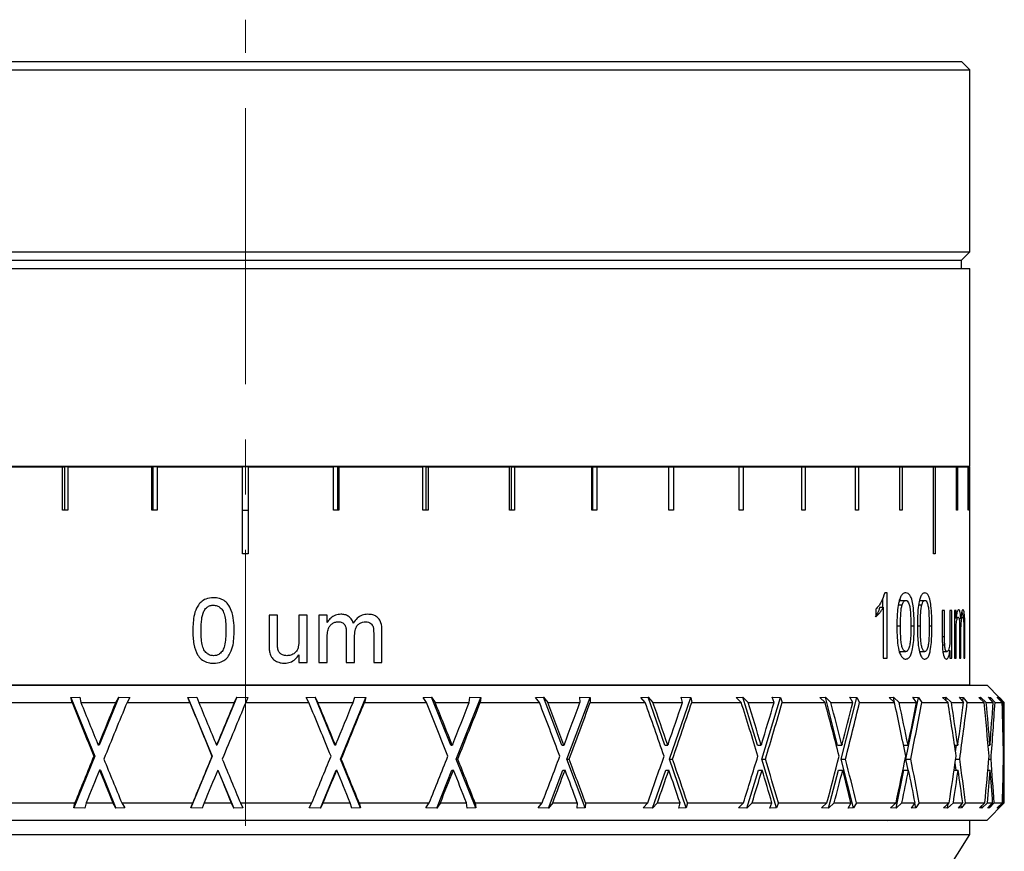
# Model space of a CAD drawing. Header units: inches. Extents: x 0.9 to 19.7, y 1.7 to 15.6.
# Tile 7 of 11: x 10.7 to 12.5, y 8.3 to 9.8. Entities that reach past the tile are written whole.
import ezdxf

# ---------------------------------------------------------------- set-up
doc = ezdxf.new("R2010")
doc.units = ezdxf.units.IN
doc.header["$MEASUREMENT"] = 0
doc.linetypes.add('CENTERX2', pattern=[0.8, 0.5, -0.1, 0.1, -0.1])
doc.layers.add('SLD-0', color=7, linetype='Continuous')

msp = doc.modelspace()

# ---------------------------------------------------------------- linework, layer by layer
at = {"color": 7, "linetype": 'Continuous', "lineweight": 25}
for p, q in [((9.8029, 9.688), (12.3979, 9.688)), ((12.4129, 9.673), (12.3979, 9.688)), ((9.7879, 9.673), (12.4129, 9.673)), ((12.4129, 9.343), (12.4129, 9.673)), ((9.7879, 9.343), (12.4129, 9.343)), ((12.3979, 9.328), (12.4129, 9.343)), ((9.7879, 9.313), (12.4129, 9.313)), ((9.8029, 9.328), (12.3979, 9.328)), ((12.3979, 9.313), (12.3979, 9.328)), ((12.4129, 8.955), (12.4129, 9.313)), ((9.7879, 8.955), (12.4129, 8.955)), ((12.2567, 8.9539), (12.2567, 8.955)), ((10.6219, 8.9539), (10.7692, 8.9539)), ((10.7692, 8.8752), (10.7692, 8.9539)), ((10.7692, 8.9539), (10.7729, 8.9539)), ((10.7729, 8.9539), (10.7729, 8.8752)), ((10.7789, 8.9539), (10.7729, 8.9539)), ((10.7789, 8.9539), (10.7789, 8.8752)), ((10.7789, 8.9539), (10.931, 8.9539)), ((10.931, 8.8752), (10.931, 8.9539)), ((10.931, 8.9539), (10.9328, 8.9539)), ((10.9328, 8.9539), (10.9328, 8.8752)), ((10.9409, 8.9539), (10.9328, 8.9539)), ((10.9409, 8.9539), (10.9409, 8.8752)), ((10.9409, 8.9539), (11.0954, 8.9539)), ((11.0954, 8.7964), (11.0954, 8.9539)), ((11.1054, 8.9539), (11.0954, 8.9539)), ((11.1054, 8.9539), (11.1054, 8.7964)), ((11.1054, 8.9539), (11.2599, 8.9539)), ((11.2599, 8.8752), (11.2599, 8.9539)), ((11.268, 8.9539), (11.2599, 8.9539)), ((11.268, 8.8752), (11.268, 8.9539)), ((11.268, 8.9539), (11.2699, 8.9539)), ((11.2699, 8.9539), (11.2699, 8.8752)), ((11.2699, 8.9539), (11.422, 8.9539)), ((11.422, 8.8752), (11.422, 8.9539)), ((11.4279, 8.9539), (11.422, 8.9539)), ((11.4279, 8.8752), (11.4279, 8.9539)), ((11.4279, 8.9539), (11.4317, 8.9539)), ((11.4317, 8.9539), (11.4317, 8.8752)), ((11.4317, 8.9539), (11.5789, 8.9539)), ((11.5789, 8.8752), (11.5789, 8.9539)), ((11.5827, 8.9539), (11.5789, 8.9539)), ((11.5827, 8.8752), (11.5827, 8.9539)), ((11.5827, 8.9539), (11.5882, 8.9539)), ((11.5882, 8.9539), (11.5882, 8.8752)), ((11.5882, 8.9539), (11.7283, 8.9539)), ((11.7283, 8.8752), (11.7283, 8.9539)), ((11.7299, 8.9539), (11.7283, 8.9539)), ((11.7299, 8.8752), (11.7299, 8.9539)), ((11.7299, 8.9539), (11.7371, 8.9539)), ((11.7371, 8.9539), (11.7371, 8.8752)), ((11.7371, 8.9539), (11.8678, 8.9539)), ((11.8678, 8.8752), (11.8678, 8.9539)), ((11.8678, 8.9539), (11.8759, 8.9539)), ((11.8759, 8.9539), (11.8759, 8.8752)), ((11.8759, 8.9539), (11.9952, 8.9539)), ((11.9952, 8.8752), (11.9952, 8.9539)), ((11.9952, 8.9539), (12.0025, 8.9539)), ((12.0025, 8.9539), (12.0025, 8.8752)), ((12.0025, 8.9539), (12.1085, 8.9539)), ((12.1085, 8.8752), (12.1085, 8.9539)), ((12.1085, 8.9539), (12.1149, 8.9539)), ((12.1149, 8.9539), (12.1149, 8.8752)), ((12.1149, 8.9539), (12.2059, 8.9539)), ((12.2059, 8.8752), (12.2059, 8.9539)), ((12.2059, 8.9539), (12.2113, 8.9539)), ((12.2113, 8.9539), (12.2113, 8.8752)), ((12.2113, 8.9539), (12.2859, 8.9539)), ((12.2859, 8.8752), (12.2859, 8.9539)), ((12.2859, 8.9539), (12.2901, 8.9539)), ((12.2901, 8.9539), (12.2901, 8.8752)), ((12.2901, 8.9539), (12.3471, 8.9539)), ((12.3471, 8.7964), (12.3471, 8.9539)), ((12.3471, 8.9539), (12.3502, 8.9539)), ((12.3502, 8.9539), (12.3502, 8.7964)), ((12.3502, 8.9539), (12.3887, 8.9539)), ((12.3887, 8.8752), (12.3887, 8.9539)), ((12.3887, 8.9539), (12.3906, 8.9539)), ((12.3906, 8.9539), (12.3906, 8.8752)), ((12.3906, 8.9539), (12.41, 8.9539)), ((12.41, 8.8752), (12.41, 8.9539)), ((12.41, 8.9539), (12.4106, 8.9539)), ((12.4106, 8.9539), (12.4106, 8.8752)), ((12.4106, 8.9539), (12.4129, 8.9539)), ((12.4129, 8.5589), (12.4129, 8.9539)), ((10.7789, 8.8752), (10.7692, 8.8752)), ((10.9409, 8.8752), (10.931, 8.8752)), ((11.0954, 8.8752), (11.1054, 8.8752)), ((11.2699, 8.8752), (11.2599, 8.8752)), ((11.4317, 8.8752), (11.422, 8.8752)), ((11.5882, 8.8752), (11.5789, 8.8752)), ((11.7371, 8.8752), (11.7283, 8.8752)), ((11.8759, 8.8752), (11.8678, 8.8752)), ((12.0025, 8.8752), (11.9952, 8.8752)), ((12.1149, 8.8752), (12.1085, 8.8752)), ((12.2113, 8.8752), (12.2059, 8.8752)), ((12.2901, 8.8752), (12.2859, 8.8752)), ((12.3906, 8.8752), (12.3887, 8.8752)), ((12.4106, 8.8752), (12.41, 8.8752)), ((11.1054, 8.7964), (11.0954, 8.7964)), ((12.3502, 8.7964), (12.3471, 8.7964)), ((12.2634, 8.7256), (12.2587, 8.7256)), ((12.2634, 8.6071), (12.2634, 8.7256)), ((12.2548, 8.7152), (12.2548, 8.6994)), ((12.2853, 8.7119), (12.2969, 8.7119)), ((12.3218, 8.7119), (12.3315, 8.7119)), ((12.2427, 8.6959), (12.2427, 8.6819)), ((12.2501, 8.6994), (12.2562, 8.6994)), ((12.2562, 8.6994), (12.2562, 8.6071)), ((12.2836, 8.7038), (12.2903, 8.7038)), ((12.3203, 8.7038), (12.326, 8.7038)), ((12.3672, 8.6936), (12.3631, 8.6936)), ((12.3631, 8.6936), (12.3631, 8.6403)), ((12.3672, 8.6466), (12.3672, 8.6936)), ((12.3804, 8.6936), (12.377, 8.6936)), ((12.377, 8.6936), (12.377, 8.6482)), ((12.3804, 8.6071), (12.3804, 8.6936)), ((12.3881, 8.6936), (12.385, 8.6936)), ((12.385, 8.6936), (12.385, 8.6071)), ((12.3881, 8.6801), (12.3881, 8.6936)), ((11.1584, 8.6852), (11.1434, 8.6852)), ((11.1434, 8.6852), (11.1434, 8.6324)), ((11.1584, 8.6386), (11.1584, 8.6852)), ((11.2125, 8.6852), (11.1975, 8.6852)), ((11.1975, 8.6852), (11.1975, 8.6402)), ((11.2125, 8.5995), (11.2125, 8.6852)), ((11.2487, 8.6852), (11.2337, 8.6852)), ((11.2337, 8.6852), (11.2337, 8.5995)), ((11.2487, 8.6718), (11.2487, 8.6852)), ((12.385, 8.6801), (12.3881, 8.6801)), ((12.388, 8.6815), (12.3919, 8.6815)), ((12.3934, 8.6791), (12.3965, 8.6791)), ((12.3968, 8.6815), (12.3999, 8.6815)), ((11.2833, 8.6542), (11.2833, 8.5995)), ((11.3329, 8.6525), (11.3329, 8.5995)), ((11.3479, 8.5995), (11.3479, 8.6581)), ((12.2807, 8.6655), (12.2873, 8.6655)), ((12.3062, 8.6655), (12.3121, 8.6655)), ((12.3179, 8.6655), (12.3235, 8.6655)), ((12.3393, 8.6655), (12.3442, 8.6655)), ((12.3944, 8.6623), (12.3944, 8.6071)), ((12.3944, 8.6564), (12.3969, 8.6564)), ((12.3969, 8.6071), (12.3969, 8.6564)), ((12.4018, 8.6662), (12.4039, 8.6662)), ((12.402, 8.6606), (12.402, 8.6071)), ((12.4039, 8.6071), (12.4039, 8.6662)), ((11.2487, 8.5995), (11.2487, 8.6432)), ((11.2983, 8.5995), (11.2983, 8.6484)), ((12.3631, 8.6466), (12.3672, 8.6466)), ((12.385, 8.6512), (12.3881, 8.6512)), ((12.3881, 8.6071), (12.3881, 8.6512)), ((12.2851, 8.6192), (12.2969, 8.6192)), ((12.3216, 8.6192), (12.3316, 8.6192)), ((12.3632, 8.6314), (12.3674, 8.6314)), ((12.3641, 8.6192), (12.3716, 8.6192)), ((12.3738, 8.6212), (12.377, 8.6212)), ((12.377, 8.6212), (12.377, 8.6071)), ((11.1975, 8.6135), (11.1975, 8.5995)), ((11.1975, 8.5995), (11.2125, 8.5995)), ((11.2337, 8.5995), (11.2487, 8.5995)), ((11.2833, 8.5995), (11.2983, 8.5995)), ((11.3329, 8.5995), (11.3479, 8.5995)), ((12.2562, 8.6071), (12.2634, 8.6071)), ((12.377, 8.6071), (12.3804, 8.6071)), ((12.385, 8.6071), (12.3881, 8.6071)), ((12.3944, 8.6071), (12.3969, 8.6071)), ((12.402, 8.6071), (12.4039, 8.6071)), ((9.7567, 8.5584), (11.0502, 8.5584)), ((9.7879, 8.5589), (11.1004, 8.5589)), ((11.0502, 8.5584), (12.4442, 8.5584)), ((11.1004, 8.5589), (12.4129, 8.5589)), ((12.3479, 8.5584), (12.3479, 8.5589)), ((12.4664, 8.5362), (12.4442, 8.5584)), ((10.6762, 8.5272), (10.7864, 8.5272)), ((10.7845, 8.5361), (10.8004, 8.5367)), ((10.7864, 8.5272), (10.7845, 8.5361)), ((10.7845, 8.5361), (10.8278, 8.4297)), ((10.8004, 8.5367), (10.8024, 8.5272)), ((10.8024, 8.5272), (10.8655, 8.5272)), ((10.8713, 8.5367), (10.8358, 8.4495)), ((10.8655, 8.5272), (10.8713, 8.5367)), ((10.8713, 8.5367), (10.8914, 8.536)), ((10.8914, 8.536), (10.886, 8.5272)), ((10.886, 8.5272), (10.9997, 8.5272)), ((10.9963, 8.5361), (11.0125, 8.5367)), ((10.9997, 8.5272), (10.9963, 8.5361)), ((10.9963, 8.5361), (11.0404, 8.4297)), ((11.0125, 8.5367), (11.0161, 8.5272)), ((11.0161, 8.5272), (11.0804, 8.5272)), ((11.0847, 8.5367), (11.0486, 8.4495)), ((11.0804, 8.5272), (11.0847, 8.5367)), ((11.0847, 8.5367), (11.1052, 8.536)), ((11.1052, 8.536), (11.1012, 8.5272)), ((11.1012, 8.5272), (11.2154, 8.5272)), ((11.2107, 8.5361), (11.2268, 8.5367)), ((11.2154, 8.5272), (11.2107, 8.5361)), ((11.2268, 8.5367), (11.2318, 8.5272)), ((11.2626, 8.4495), (11.2268, 8.5367)), ((11.2318, 8.5272), (11.2957, 8.5272)), ((11.2729, 8.4244), (11.3188, 8.536)), ((11.2957, 8.5272), (11.2985, 8.5367)), ((11.2985, 8.5367), (11.3188, 8.536)), ((11.3188, 8.536), (11.3162, 8.5272)), ((11.3162, 8.5272), (11.4284, 8.5272)), ((11.4223, 8.5361), (11.4379, 8.5367)), ((11.4284, 8.5272), (11.4223, 8.5361)), ((11.4379, 8.5367), (11.4443, 8.5272)), ((11.4726, 8.4495), (11.4379, 8.5367)), ((11.4443, 8.5272), (11.5062, 8.5272)), ((11.4826, 8.4244), (11.5271, 8.536)), ((11.5062, 8.5272), (11.5074, 8.5367)), ((11.5074, 8.5367), (11.5271, 8.536)), ((11.5271, 8.536), (11.526, 8.5272)), ((11.526, 8.5272), (11.6332, 8.5272)), ((11.626, 8.5361), (11.6407, 8.5367)), ((11.6332, 8.5272), (11.626, 8.5361)), ((11.6407, 8.5367), (11.6483, 8.5272)), ((11.6735, 8.4495), (11.6407, 8.5367)), ((11.6483, 8.5272), (11.7067, 8.5272)), ((11.6829, 8.4244), (11.7249, 8.536)), ((11.7062, 8.5367), (11.7249, 8.536)), ((11.7067, 8.5272), (11.7062, 8.5367)), ((11.7249, 8.536), (11.7253, 8.5272)), ((11.7253, 8.5272), (11.8249, 8.5272)), ((11.8168, 8.5361), (11.8302, 8.5367)), ((11.8249, 8.5272), (11.8168, 8.5361)), ((11.8302, 8.5367), (11.8389, 8.5272)), ((11.8602, 8.4495), (11.8302, 8.5367)), ((11.8389, 8.5272), (11.8923, 8.5272)), ((11.8689, 8.4244), (11.9072, 8.536)), ((11.8902, 8.5367), (11.9072, 8.536)), ((11.8923, 8.5272), (11.8902, 8.5367)), ((11.9072, 8.536), (11.9092, 8.5272)), ((11.9092, 8.5272), (11.9988, 8.5272)), ((11.9899, 8.5361), (12.0018, 8.5367)), ((11.9988, 8.5272), (11.9899, 8.5361)), ((12.0018, 8.5367), (12.0112, 8.5272)), ((12.0283, 8.4495), (12.0018, 8.5367)), ((12.0112, 8.5272), (12.0584, 8.5272)), ((12.0359, 8.4244), (12.0698, 8.536)), ((12.0547, 8.5367), (12.0698, 8.536)), ((12.0584, 8.5272), (12.0547, 8.5367)), ((12.0698, 8.536), (12.0732, 8.5272)), ((12.0732, 8.5272), (12.1506, 8.5272)), ((12.1411, 8.5361), (12.1512, 8.5367)), ((12.1506, 8.5272), (12.1411, 8.5361)), ((12.1512, 8.5367), (12.1611, 8.5272)), ((12.1735, 8.4495), (12.1512, 8.5367)), ((12.1611, 8.5272), (12.2009, 8.5272)), ((12.1799, 8.4244), (12.2084, 8.536)), ((12.1958, 8.5367), (12.2084, 8.536)), ((12.2009, 8.5272), (12.1958, 8.5367)), ((12.2084, 8.536), (12.2132, 8.5272)), ((12.2132, 8.5272), (12.2765, 8.5272)), ((12.2667, 8.5361), (12.2746, 8.5367)), ((12.2765, 8.5272), (12.2667, 8.5361)), ((12.2746, 8.5367), (12.285, 8.5272)), ((12.2773, 8.5236), (12.2746, 8.5367)), ((12.285, 8.5272), (12.3163, 8.5272)), ((12.2973, 8.4244), (12.3198, 8.536)), ((12.3098, 8.5367), (12.3198, 8.536)), ((12.3163, 8.5272), (12.3098, 8.5367)), ((12.3198, 8.536), (12.3259, 8.5272)), ((12.3259, 8.5272), (12.3735, 8.5272)), ((12.3636, 8.5361), (12.3692, 8.5367)), ((12.3735, 8.5272), (12.3636, 8.5361)), ((12.3692, 8.5367), (12.3796, 8.5272)), ((12.3701, 8.5302), (12.3692, 8.5367)), ((12.3796, 8.5272), (12.4018, 8.5272)), ((12.3941, 8.5367), (12.4011, 8.536)), ((12.4018, 8.5272), (12.3941, 8.5367)), ((12.4002, 8.5292), (12.4011, 8.536)), ((12.4011, 8.536), (12.4083, 8.5272)), ((12.4083, 8.5272), (12.4391, 8.5272)), ((12.4294, 8.5361), (12.4325, 8.5367)), ((12.4391, 8.5272), (12.4294, 8.5361)), ((12.4325, 8.5367), (12.4427, 8.5272)), ((12.4328, 8.5329), (12.4325, 8.5367)), ((12.4427, 8.5272), (12.4552, 8.5272)), ((12.4465, 8.5367), (12.4505, 8.536)), ((12.4552, 8.5272), (12.4465, 8.5367)), ((12.4502, 8.5327), (12.4505, 8.536)), ((12.4505, 8.536), (12.4586, 8.5272)), ((12.4586, 8.5272), (12.4717, 8.5272)), ((12.4625, 8.5361), (12.4631, 8.5367)), ((12.4717, 8.5272), (12.4625, 8.5361)), ((12.4631, 8.5367), (12.4728, 8.5272)), ((12.4631, 8.5355), (12.4631, 8.5367)), ((12.4658, 8.5367), (12.4664, 8.5362)), ((12.4753, 8.5272), (12.4658, 8.5367)), ((12.4665, 8.536), (12.4754, 8.5272)), ((12.4665, 8.5359), (12.4665, 8.536)), ((12.4728, 8.5272), (12.4753, 8.5272)), ((12.4754, 8.3452), (12.4754, 8.5254)), ((10.8347, 8.4515), (10.8339, 8.4495)), ((10.8358, 8.4495), (10.8339, 8.4495)), ((11.0486, 8.4495), (11.0482, 8.4495)), ((11.2626, 8.4495), (11.2638, 8.4495)), ((11.2646, 8.4515), (11.2638, 8.4495)), ((11.4726, 8.4495), (11.4754, 8.4495)), ((11.4761, 8.4515), (11.4754, 8.4495)), ((11.6735, 8.4495), (11.6777, 8.4495)), ((11.6784, 8.4515), (11.6777, 8.4495)), ((11.8602, 8.4495), (11.8658, 8.4495)), ((11.8665, 8.4515), (11.8658, 8.4495)), ((12.0283, 8.4495), (12.0351, 8.4495)), ((12.0357, 8.4515), (12.0351, 8.4495)), ((12.1735, 8.4495), (12.1813, 8.4495)), ((12.1818, 8.4515), (12.1813, 8.4495)), ((12.2929, 8.4495), (12.301, 8.4495)), ((12.3014, 8.4515), (12.301, 8.4495)), ((12.3853, 8.4495), (12.391, 8.4495)), ((12.3871, 8.4373), (12.3888, 8.4495)), ((12.3913, 8.4515), (12.391, 8.4495)), ((12.4461, 8.4495), (12.4493, 8.4495)), ((12.4495, 8.4515), (12.4493, 8.4495)), ((12.4737, 8.4495), (12.4744, 8.4495)), ((12.4745, 8.4515), (12.4744, 8.4495)), ((10.8278, 8.4297), (10.7897, 8.336)), ((10.8278, 8.4297), (10.8258, 8.4297)), ((11.0404, 8.4297), (11.0016, 8.336)), ((11.0404, 8.4297), (11.04, 8.4297)), ((11.2729, 8.4244), (11.2741, 8.4244)), ((11.3093, 8.336), (11.2729, 8.4244)), ((11.5178, 8.336), (11.4826, 8.4244)), ((11.4826, 8.4244), (11.4853, 8.4244)), ((11.7161, 8.336), (11.6829, 8.4244)), ((11.6829, 8.4244), (11.6871, 8.4244)), ((11.8993, 8.336), (11.8689, 8.4244)), ((11.8689, 8.4244), (11.8744, 8.4244)), ((12.0627, 8.336), (12.0359, 8.4244)), ((12.0359, 8.4244), (12.0427, 8.4244)), ((12.2025, 8.336), (12.1799, 8.4244)), ((12.1799, 8.4244), (12.1877, 8.4244)), ((12.3013, 8.4046), (12.2973, 8.4244)), ((12.2973, 8.4244), (12.306, 8.4244)), ((12.3874, 8.4244), (12.3946, 8.4244)), ((12.4473, 8.4244), (12.4513, 8.4244)), ((12.474, 8.4244), (12.4748, 8.4244)), ((10.838, 8.4046), (10.836, 8.4046)), ((10.838, 8.4046), (10.866, 8.3355)), ((11.0507, 8.4046), (11.0504, 8.4046)), ((11.0507, 8.4046), (11.0793, 8.3355)), ((11.2363, 8.3355), (11.2648, 8.4046)), ((11.2648, 8.4046), (11.2659, 8.4046)), ((11.4472, 8.3355), (11.4747, 8.4046)), ((11.4747, 8.4046), (11.4774, 8.4046)), ((11.6495, 8.3355), (11.6754, 8.4046)), ((11.6754, 8.4046), (11.6797, 8.4046)), ((11.8383, 8.3355), (11.862, 8.4046)), ((11.862, 8.4046), (11.8676, 8.4046)), ((12.0089, 8.3355), (12.0299, 8.4046)), ((12.0299, 8.4046), (12.0367, 8.4046)), ((12.1571, 8.3355), (12.1748, 8.4046)), ((12.1748, 8.4046), (12.1827, 8.4046)), ((12.2793, 8.3355), (12.2933, 8.4046)), ((12.2933, 8.4046), (12.302, 8.4046)), ((12.3845, 8.4046), (12.3918, 8.4046)), ((12.3881, 8.4046), (12.3863, 8.4168)), ((12.4456, 8.4046), (12.4498, 8.4046)), ((12.4736, 8.4046), (12.4745, 8.4046)), ((10.667, 8.3452), (10.7917, 8.3452)), ((10.7897, 8.336), (10.7917, 8.3452)), ((10.8099, 8.3355), (10.7897, 8.336)), ((10.8119, 8.3452), (10.8099, 8.3355)), ((10.8119, 8.3452), (10.8602, 8.3452)), ((10.866, 8.3355), (10.8602, 8.3452)), ((10.882, 8.336), (10.866, 8.3355)), ((10.8764, 8.3452), (10.882, 8.336)), ((10.8764, 8.3452), (11.0051, 8.3452)), ((11.0016, 8.336), (11.0051, 8.3452)), ((11.0221, 8.3355), (11.0016, 8.336)), ((11.0258, 8.3452), (11.0221, 8.3355)), ((11.0258, 8.3452), (11.075, 8.3452)), ((11.0793, 8.3355), (11.075, 8.3452)), ((11.0956, 8.336), (11.0793, 8.3355)), ((11.0914, 8.3452), (11.0956, 8.336)), ((11.0914, 8.3452), (11.2208, 8.3452)), ((11.2159, 8.336), (11.2208, 8.3452)), ((11.2363, 8.3355), (11.2159, 8.336)), ((11.2415, 8.3452), (11.2363, 8.3355)), ((11.2415, 8.3452), (11.2903, 8.3452)), ((11.2931, 8.3355), (11.2903, 8.3452)), ((11.3093, 8.336), (11.2931, 8.3355)), ((11.3066, 8.3452), (11.3093, 8.336)), ((11.3066, 8.3452), (11.4336, 8.3452)), ((11.4274, 8.336), (11.4336, 8.3452)), ((11.4472, 8.3355), (11.4274, 8.336)), ((11.4537, 8.3452), (11.4472, 8.3355)), ((11.4537, 8.3452), (11.501, 8.3452)), ((11.5022, 8.3355), (11.501, 8.3452)), ((11.5178, 8.336), (11.5022, 8.3355)), ((11.5167, 8.3452), (11.5178, 8.336)), ((11.5167, 8.3452), (11.6382, 8.3452)), ((11.6308, 8.336), (11.6382, 8.3452)), ((11.6495, 8.3355), (11.6308, 8.336)), ((11.6573, 8.3452), (11.6495, 8.3355)), ((11.6573, 8.3452), (11.7019, 8.3452)), ((11.7014, 8.3355), (11.7019, 8.3452)), ((11.7161, 8.336), (11.7014, 8.3355)), ((11.7166, 8.3452), (11.7161, 8.336)), ((11.7166, 8.3452), (11.8295, 8.3452)), ((11.8212, 8.336), (11.8295, 8.3452)), ((11.8383, 8.3355), (11.8212, 8.336)), ((11.8471, 8.3452), (11.8383, 8.3355)), ((11.8471, 8.3452), (11.8879, 8.3452)), ((11.8858, 8.3355), (11.8879, 8.3452)), ((11.8993, 8.336), (11.8858, 8.3355)), ((11.9013, 8.3452), (11.8993, 8.336)), ((11.9013, 8.3452), (12.0029, 8.3452)), ((11.9938, 8.336), (12.0029, 8.3452)), ((12.0089, 8.3355), (11.9938, 8.336)), ((12.0185, 8.3452), (12.0089, 8.3355)), ((12.0185, 8.3452), (12.0545, 8.3452)), ((12.0508, 8.3355), (12.0545, 8.3452)), ((12.0627, 8.336), (12.0508, 8.3355)), ((12.0663, 8.3452), (12.0627, 8.336)), ((12.0663, 8.3452), (12.1541, 8.3452)), ((12.1444, 8.336), (12.1541, 8.3452)), ((12.1571, 8.3355), (12.1444, 8.336)), ((12.1673, 8.3452), (12.1571, 8.3355)), ((12.1673, 8.3452), (12.1977, 8.3452)), ((12.1925, 8.3355), (12.1977, 8.3452)), ((12.2025, 8.336), (12.1925, 8.3355)), ((12.2075, 8.3452), (12.2025, 8.336)), ((12.2075, 8.3452), (12.2793, 8.3452)), ((12.2693, 8.336), (12.2793, 8.3452)), ((12.2793, 8.3355), (12.2693, 8.336)), ((12.2899, 8.3452), (12.2793, 8.3355)), ((12.2899, 8.3452), (12.3138, 8.3452)), ((12.3072, 8.3355), (12.3138, 8.3452)), ((12.3151, 8.336), (12.3072, 8.3355)), ((12.3151, 8.336), (12.3134, 8.3446)), ((12.3214, 8.3452), (12.3151, 8.336)), ((12.3214, 8.3452), (12.3755, 8.3452)), ((12.3655, 8.336), (12.3755, 8.3452)), ((12.3725, 8.3355), (12.3655, 8.336)), ((12.3831, 8.3452), (12.3725, 8.3355)), ((12.3725, 8.3355), (12.3737, 8.3436)), ((12.3831, 8.3452), (12.4, 8.3452)), ((12.3922, 8.3355), (12.4, 8.3452)), ((12.3978, 8.336), (12.3922, 8.3355)), ((12.3978, 8.336), (12.3971, 8.3415)), ((12.4053, 8.3452), (12.3978, 8.336)), ((12.4053, 8.3452), (12.4403, 8.3452)), ((12.4304, 8.336), (12.4403, 8.3452)), ((12.4344, 8.3355), (12.4304, 8.336)), ((12.4448, 8.3452), (12.4344, 8.3355)), ((12.4344, 8.3355), (12.4348, 8.3401)), ((12.4442, 8.314), (12.4754, 8.3452)), ((12.4448, 8.3452), (12.4543, 8.3452)), ((12.4455, 8.3355), (12.4543, 8.3452)), ((12.4486, 8.336), (12.4455, 8.3355)), ((12.4486, 8.336), (12.4484, 8.3387)), ((12.457, 8.3452), (12.4486, 8.336)), ((12.457, 8.3452), (12.4721, 8.3452)), ((12.4627, 8.336), (12.4721, 8.3452)), ((12.4634, 8.3355), (12.4627, 8.336)), ((12.4734, 8.3452), (12.4634, 8.3355)), ((12.4634, 8.3355), (12.4635, 8.3368)), ((12.4656, 8.3355), (12.4752, 8.3452)), ((12.4662, 8.336), (12.4656, 8.3355)), ((12.4754, 8.3452), (12.4662, 8.336)), ((12.4662, 8.336), (12.4662, 8.3361)), ((12.4734, 8.3452), (12.4752, 8.3452)), ((12.4754, 8.3452), (12.4754, 8.3452)), ((9.7567, 8.314), (11.0502, 8.314)), ((12.4129, 8.313), (9.7879, 8.313)), ((11.0502, 8.314), (12.4442, 8.314)), ((11.5709, 8.314), (11.5709, 8.313)), ((11.6296, 8.314), (11.6296, 8.313)), ((11.9233, 8.314), (11.9233, 8.313)), ((11.9672, 8.314), (11.9672, 8.313)), ((11.9764, 8.314), (11.9764, 8.313)), ((12.2645, 8.313), (12.2655, 8.314)), ((12.4129, 8.288), (12.4129, 8.313)), ((9.7879, 8.288), (12.4129, 8.288)), ((12.3504, 8.188), (12.4129, 8.288))]:
    msp.add_line(p, q, dxfattribs=at)
for centre, major_axis, ratio, start_param, end_param in [((11.1004, 8.4079), (-1.356, 3.3182), 0.068643, 1.506805, 1.536182), ((11.1004, 8.4475), (-1.356, 3.3182), 0.068643, 1.518763, 1.542158), ((11.1004, 8.4515), (1.356, 3.3182), 0.068643, 1.576039, 1.59884), ((11.1004, 8.4013), (1.356, 3.3182), 0.068643, 1.560917, 1.591876), ((11.1004, 8.4079), (-1.3743, 3.3195), 0.013216, 1.529377, 1.558754), ((11.1004, 8.4475), (-1.3743, 3.3195), 0.013216, 1.541335, 1.56473), ((11.1004, 8.4515), (1.3743, 3.3195), 0.013216, 1.553467, 1.576862), ((11.1004, 8.4013), (1.3743, 3.3195), 0.013216, 1.538345, 1.569305), ((11.1004, 8.4079), (-1.3678, 3.319), 0.042293, 4.701532, 4.730909), ((11.1004, 8.4475), (-1.3678, 3.319), 0.042293, 4.695556, 4.718951), ((11.1004, 8.4515), (1.3678, 3.319), 0.042293, 4.729817, 4.752617), ((11.1004, 8.4013), (1.3678, 3.319), 0.042293, 4.73678, 4.76774), ((11.1004, 8.4079), (-1.3364, 3.317), 0.097529, 4.679686, 4.709063), ((11.1004, 8.4475), (-1.3364, 3.317), 0.097529, 4.673709, 4.697105), ((11.1004, 8.4515), (1.3364, 3.317), 0.097529, 4.751663, 4.774464), ((11.1004, 8.4013), (1.3364, 3.317), 0.097529, 4.758626, 4.789586), ((11.1004, 8.4079), (-1.2793, 3.3138), 0.15206, 4.660323, 4.6897), ((11.1004, 8.4475), (-1.2793, 3.3138), 0.15206, 4.654346, 4.677742), ((11.1004, 8.4515), (1.2793, 3.3138), 0.15206, 4.771026, 4.793827), ((11.1004, 8.4013), (1.2793, 3.3138), 0.15206, 4.777989, 4.808949), ((11.1004, 8.4079), (-1.1953, 3.3105), 0.205278, 4.644974, 4.674351), ((11.1004, 8.4475), (-1.1953, 3.3105), 0.205278, 4.638997, 4.662393), ((11.1004, 8.4515), (1.1953, 3.3105), 0.205278, 4.786375, 4.809176), ((11.1004, 8.4013), (1.1953, 3.3105), 0.205278, 4.793338, 4.824298), ((11.1004, 8.4079), (-1.0826, 3.3079), 0.256276, 4.635285, 4.664662), ((11.1004, 8.4475), (-1.0826, 3.3079), 0.256276, 4.629309, 4.652704), ((11.1004, 8.4515), (1.0826, 3.3079), 0.256276, 4.796063, 4.818864), ((11.1004, 8.4013), (1.0826, 3.3079), 0.256276, 4.803027, 4.833987), ((11.1004, 8.4079), (-0.939, 3.3073), 0.303713, 4.632944, 4.662321), ((11.1004, 8.4475), (-0.939, 3.3073), 0.303713, 4.626968, 4.650363), ((11.1004, 8.4515), (0.939, 3.3073), 0.303713, 4.798405, 4.821205), ((11.1004, 8.4013), (0.939, 3.3073), 0.303713, 4.805368, 4.836328), ((11.1004, 8.4079), (-0.7629, 3.3091), 0.345704, 4.639427, 4.668804), ((11.1004, 8.4475), (-0.7629, 3.3091), 0.345704, 4.633451, 4.656846), ((11.1004, 8.4515), (0.7629, 3.3091), 0.345704, 4.791922, 4.814722), ((11.1004, 8.4013), (0.7629, 3.3091), 0.345704, 4.798885, 4.829845), ((11.1004, 8.4079), (-0.5544, 3.3129), 0.379815, 4.655482, 4.684859), ((11.1004, 8.4475), (-0.5544, 3.3129), 0.379815, 4.649506, 4.672902), ((11.1004, 8.4515), (0.5544, 3.3129), 0.379815, 4.775866, 4.798667), ((11.1004, 8.4013), (0.5544, 3.3129), 0.379815, 4.78283, 4.81379), ((11.1004, 8.4079), (-0.3176, 3.3171), 0.403316, 4.680368, 4.709745), ((11.1004, 8.4475), (-0.3176, 3.3171), 0.403316, 4.674391, 4.697787), ((11.1004, 8.4515), (0.3176, 3.3171), 0.403316, 4.750981, 4.773782), ((11.1004, 8.4013), (0.3176, 3.3171), 0.403316, 4.757945, 4.788904), ((11.1004, 8.4079), (-0.062, 3.3194), 0.413804, 4.711229, 4.740607), ((11.1004, 8.4475), (-0.062, 3.3194), 0.413804, 4.705253, 4.728649), ((11.1004, 8.4515), (0.062, 3.3194), 0.413804, 4.720119, 4.74292), ((11.1004, 8.4013), (0.062, 3.3194), 0.413804, 4.727083, 4.758042), ((11.1004, 8.4515), (1.356, 3.3182), 0.068643, 1.605411, 1.63086), ((11.1004, 8.4475), (-1.356, 3.3182), 0.068643, 1.549716, 1.573583), ((11.1004, 8.4515), (1.3743, 3.3195), 0.013216, 1.582839, 1.608288), ((11.1004, 8.4475), (-1.3743, 3.3195), 0.013216, 1.572288, 1.596155), ((11.1004, 8.4515), (1.3678, 3.319), 0.042293, 4.697797, 4.723246), ((11.1004, 8.4475), (-1.3678, 3.319), 0.042293, 4.664131, 4.687998), ((11.1004, 8.4515), (1.3364, 3.317), 0.097529, 4.719643, 4.745092), ((11.1004, 8.4475), (-1.3364, 3.317), 0.097529, 4.642285, 4.666152), ((11.1004, 8.4515), (1.2793, 3.3138), 0.15206, 4.739006, 4.764455), ((11.1004, 8.4475), (-1.2793, 3.3138), 0.15206, 4.622922, 4.646789), ((11.1004, 8.4515), (1.1953, 3.3105), 0.205278, 4.754355, 4.779804), ((11.1004, 8.4475), (-1.1953, 3.3105), 0.205278, 4.607573, 4.63144), ((11.1004, 8.4515), (1.0826, 3.3079), 0.256276, 4.764044, 4.789493), ((11.1004, 8.4475), (-1.0826, 3.3079), 0.256276, 4.597884, 4.621751), ((11.1004, 8.4515), (0.939, 3.3073), 0.303713, 4.766385, 4.791834), ((11.1004, 8.4475), (-0.939, 3.3073), 0.303713, 4.595543, 4.61941), ((11.1004, 8.4515), (0.7629, 3.3091), 0.345704, 4.759902, 4.785351), ((11.1004, 8.4475), (-0.7629, 3.3091), 0.345704, 4.602026, 4.625893), ((11.1004, 8.4515), (0.5544, 3.3129), 0.379815, 4.743847, 4.769296), ((11.1004, 8.4475), (-0.5544, 3.3129), 0.379815, 4.618081, 4.641948), ((11.1004, 8.4515), (0.3176, 3.3171), 0.403316, 4.718961, 4.74441), ((11.1004, 8.4475), (-0.3176, 3.3171), 0.403316, 4.642967, 4.666833), ((11.1004, 8.4515), (0.062, 3.3194), 0.413804, 4.6881, 4.713548), ((11.1004, 8.4475), (-0.062, 3.3194), 0.413804, 4.673829, 4.697695), ((11.1004, 8.4013), (1.356, 3.3182), 0.068643, 1.597853, 1.615739), ((11.1004, 8.4079), (-1.356, 3.3182), 0.068643, 1.54374, 1.561627), ((11.1004, 8.4013), (1.3743, 3.3195), 0.013216, 1.575281, 1.593167), ((11.1004, 8.4079), (-1.3743, 3.3195), 0.013216, 1.566312, 1.584199), ((11.1004, 8.4013), (1.3678, 3.319), 0.042293, 4.712917, 4.730804), ((11.1004, 8.4079), (-1.3678, 3.319), 0.042293, 4.676087, 4.693974), ((11.1004, 8.4013), (1.3364, 3.317), 0.097529, 4.734764, 4.75265), ((11.1004, 8.4079), (-1.3364, 3.317), 0.097529, 4.654241, 4.672128), ((11.1004, 8.4013), (1.2793, 3.3138), 0.15206, 4.754127, 4.772013), ((11.1004, 8.4079), (-1.2793, 3.3138), 0.15206, 4.634878, 4.652765), ((11.1004, 8.4013), (1.1953, 3.3105), 0.205278, 4.769475, 4.787362), ((11.1004, 8.4079), (-1.1953, 3.3105), 0.205278, 4.619529, 4.637416), ((11.1004, 8.4013), (1.0826, 3.3079), 0.256276, 4.779164, 4.79705), ((11.1004, 8.4079), (-1.0826, 3.3079), 0.256276, 4.609841, 4.627728), ((11.1004, 8.4013), (0.939, 3.3073), 0.303713, 4.781505, 4.799392), ((11.1004, 8.4079), (-0.939, 3.3073), 0.303713, 4.607499, 4.625386), ((11.1004, 8.4013), (0.7629, 3.3091), 0.345704, 4.775022, 4.792909), ((11.1004, 8.4079), (-0.7629, 3.3091), 0.345704, 4.613982, 4.631869), ((11.1004, 8.4013), (0.5544, 3.3129), 0.379815, 4.758967, 4.776853), ((11.1004, 8.4079), (-0.5544, 3.3129), 0.379815, 4.630038, 4.647925), ((11.1004, 8.4013), (0.3176, 3.3171), 0.403316, 4.734082, 4.751968), ((11.1004, 8.4079), (-0.3176, 3.3171), 0.403316, 4.654923, 4.67281), ((11.1004, 8.4013), (0.062, 3.3194), 0.413804, 4.70322, 4.721106), ((11.1004, 8.4079), (-0.062, 3.3194), 0.413804, 4.685785, 4.703672)]:
    msp.add_ellipse(centre, major_axis=major_axis, ratio=ratio, start_param=start_param, end_param=end_param, dxfattribs=at)
for points, knots in [([(12.2587, 8.7256), (12.2568, 8.7197), (12.2538, 8.7106), (12.2479, 8.7015), (12.2444, 8.6978), (12.2427, 8.6959)], [0, 0, 0, 0, 0.473826, 0.734292, 1, 1, 1, 1]), ([(12.2969, 8.7256), (12.2949, 8.7252), (12.2915, 8.7245), (12.2872, 8.7181), (12.2839, 8.7086), (12.2811, 8.6908), (12.2808, 8.6754), (12.2807, 8.6655)], [0, 0, 0, 0, 0.18144, 0.305326, 0.428968, 0.632327, 1, 1, 1, 1]), ([(12.3121, 8.6655), (12.3121, 8.6717), (12.3119, 8.6841), (12.3105, 8.7005), (12.3082, 8.7133), (12.305, 8.7207), (12.3012, 8.7248), (12.2984, 8.7253), (12.2969, 8.7256)], [0, 0, 0, 0, 0.231423, 0.461254, 0.62644, 0.745353, 0.86371, 1, 1, 1, 1]), ([(12.3316, 8.7256), (12.3299, 8.7251), (12.327, 8.7245), (12.3234, 8.7181), (12.3206, 8.7085), (12.3182, 8.6907), (12.318, 8.6753), (12.3179, 8.6655)], [0, 0, 0, 0, 0.181884, 0.305534, 0.428938, 0.63416, 1, 1, 1, 1]), ([(12.3442, 8.6655), (12.3442, 8.6717), (12.3441, 8.6841), (12.3429, 8.7005), (12.341, 8.7133), (12.3383, 8.7207), (12.3352, 8.7248), (12.3328, 8.7253), (12.3316, 8.7256)], [0, 0, 0, 0, 0.23175, 0.461916, 0.6276, 0.746476, 0.864804, 1, 1, 1, 1]), ([(11.0427, 8.7167), (11.0378, 8.7163), (11.0297, 8.7157), (11.0199, 8.7093), (11.0123, 8.6999), (11.0059, 8.6823), (11.0055, 8.6671), (11.0052, 8.6573)], [0, 0, 0, 0, 0.181868, 0.305528, 0.428942, 0.6341, 1, 1, 1, 1]), ([(11.0803, 8.6573), (11.0801, 8.6635), (11.0798, 8.6757), (11.0761, 8.692), (11.0702, 8.7046), (11.0622, 8.7119), (11.053, 8.716), (11.0463, 8.7165), (11.0427, 8.7167)], [0, 0, 0, 0, 0.23174, 0.461895, 0.627563, 0.746437, 0.864764, 1, 1, 1, 1]), ([(12.2862, 8.7144), (12.2863, 8.7142), (12.2865, 8.7135), (12.2867, 8.7125), (12.2868, 8.7119)], [0, 0, 0, 0, 0.355924, 1, 1, 1, 1]), ([(12.2903, 8.7038), (12.291, 8.7057), (12.2923, 8.7091), (12.2947, 8.7116), (12.2962, 8.7118), (12.2969, 8.7119)], [0, 0, 0, 0, 0.418277, 0.744718, 1, 1, 1, 1]), ([(12.2969, 8.7119), (12.2978, 8.7117), (12.2997, 8.7113), (12.3023, 8.7073), (12.3044, 8.7006), (12.306, 8.6862), (12.3061, 8.6741), (12.3062, 8.6655)], [0, 0, 0, 0, 0.118473, 0.237972, 0.375856, 0.556555, 1, 1, 1, 1]), ([(12.326, 8.7038), (12.3263, 8.7049), (12.3272, 8.7078), (12.3289, 8.7109), (12.3305, 8.7118), (12.3314, 8.7119), (12.3315, 8.7119)], [0, 0, 0, 0, 0.246006, 0.601169, 0.936607, 1, 1, 1, 1]), ([(12.3315, 8.7119), (12.3323, 8.7117), (12.3339, 8.7113), (12.336, 8.7073), (12.3378, 8.7006), (12.3392, 8.6862), (12.3392, 8.6741), (12.3393, 8.6655)], [0, 0, 0, 0, 0.117618, 0.23625, 0.374294, 0.554766, 1, 1, 1, 1]), ([(11.0202, 8.6574), (11.0202, 8.6606), (11.0203, 8.6672), (11.0214, 8.6788), (11.0231, 8.6886), (11.0264, 8.6942), (11.027, 8.6952)], [0, 0, 0, 0, 0.251333, 0.502844, 0.910865, 1, 1, 1, 1]), ([(11.027, 8.6952), (11.0279, 8.6963), (11.0302, 8.6992), (11.0352, 8.7022), (11.0398, 8.7032), (11.0422, 8.7032), (11.0425, 8.7032)], [0, 0, 0, 0, 0.245969, 0.601177, 0.936648, 1, 1, 1, 1]), ([(11.0425, 8.7032), (11.0448, 8.703), (11.0493, 8.7026), (11.0555, 8.6987), (11.0609, 8.6921), (11.0649, 8.6778), (11.0651, 8.6659), (11.0653, 8.6574)], [0, 0, 0, 0, 0.117646, 0.236307, 0.374344, 0.554823, 1, 1, 1, 1]), ([(12.2501, 8.6994), (12.2486, 8.6955), (12.246, 8.6885), (12.243, 8.6839), (12.2416, 8.6819)], [0, 0, 0, 0, 0.559686, 1, 1, 1, 1]), ([(12.2427, 8.6819), (12.2451, 8.6842), (12.2487, 8.6877), (12.2532, 8.6938), (12.2552, 8.6975), (12.2562, 8.6994)], [0, 0, 0, 0, 0.491701, 0.744371, 1, 1, 1, 1]), ([(12.2873, 8.6655), (12.2873, 8.6688), (12.2874, 8.6754), (12.2878, 8.6872), (12.2886, 8.6971), (12.29, 8.7027), (12.2903, 8.7038)], [0, 0, 0, 0, 0.2512511, 0.5026827, 0.9090483, 1, 1, 1, 1]), ([(12.3235, 8.6655), (12.3235, 8.6688), (12.3235, 8.6754), (12.3239, 8.6872), (12.3246, 8.6971), (12.3258, 8.7028), (12.326, 8.7038)], [0, 0, 0, 0, 0.251336, 0.50285, 0.910934, 1, 1, 1, 1]), ([(12.3927, 8.6952), (12.3921, 8.6949), (12.3909, 8.6942), (12.3893, 8.6887), (12.3885, 8.6834), (12.3881, 8.6805), (12.3881, 8.6801)], [0, 0, 0, 0, 0.327452, 0.657856, 0.962667, 1, 1, 1, 1]), ([(12.3965, 8.6791), (12.3964, 8.6818), (12.396, 8.6867), (12.3951, 8.6919), (12.394, 8.6948), (12.3931, 8.695), (12.3927, 8.6952)], [0, 0, 0, 0, 0.283231, 0.518384, 0.753679, 1, 1, 1, 1]), ([(12.4005, 8.6952), (12.4, 8.6948), (12.399, 8.6942), (12.3976, 8.6881), (12.3969, 8.6821), (12.3965, 8.6791)], [0, 0, 0, 0, 0.324659, 0.652372, 1, 1, 1, 1]), ([(12.3983, 8.6906), (12.3991, 8.689), (12.4003, 8.6867), (12.4007, 8.6825), (12.4009, 8.6811)], [0, 0, 0, 0, 0.668634, 1, 1, 1, 1]), ([(12.4039, 8.6662), (12.4038, 8.6707), (12.4038, 8.6777), (12.4033, 8.6863), (12.4026, 8.6914), (12.4017, 8.6947), (12.4009, 8.695), (12.4005, 8.6952)], [0, 0, 0, 0, 0.297358, 0.462712, 0.628917, 0.783872, 1, 1, 1, 1]), ([(11.2732, 8.6867), (11.2699, 8.6864), (11.2633, 8.6858), (11.255, 8.6803), (11.2507, 8.6751), (11.2489, 8.6722), (11.2487, 8.6718)], [0, 0, 0, 0, 0.327127, 0.6572, 0.961823, 1, 1, 1, 1]), ([(11.2487, 8.6432), (11.2488, 8.647), (11.249, 8.6536), (11.251, 8.6621), (11.2549, 8.6679), (11.2599, 8.6713), (11.2648, 8.673), (11.2678, 8.6731), (11.2689, 8.6732)], [0, 0, 0, 0, 0.276433, 0.484041, 0.629371, 0.775296, 0.921168, 1, 1, 1, 1]), ([(11.2689, 8.6732), (11.2711, 8.673), (11.2746, 8.6728), (11.2786, 8.6703), (11.2812, 8.6668), (11.283, 8.6613), (11.2832, 8.6568), (11.2833, 8.6542)], [0, 0, 0, 0, 0.2450965, 0.3762651, 0.5073686, 0.7146037, 1, 1, 1, 1]), ([(11.296, 8.6708), (11.2949, 8.6735), (11.2929, 8.6783), (11.2871, 8.6835), (11.2805, 8.6863), (11.2757, 8.6866), (11.2732, 8.6867)], [0, 0, 0, 0, 0.2834308, 0.5185353, 0.7537872, 1, 1, 1, 1]), ([(11.3219, 8.6867), (11.3185, 8.6864), (11.3116, 8.6857), (11.3024, 8.6797), (11.2982, 8.6738), (11.296, 8.6708)], [0, 0, 0, 0, 0.324218, 0.65148, 1, 1, 1, 1]), ([(11.2983, 8.6484), (11.2985, 8.6523), (11.2988, 8.6583), (11.3022, 8.6658), (11.307, 8.6702), (11.3125, 8.6728), (11.3164, 8.6731), (11.3183, 8.6732)], [0, 0, 0, 0, 0.317493, 0.494921, 0.673611, 0.842371, 1, 1, 1, 1]), ([(11.3183, 8.6732), (11.3201, 8.673), (11.3235, 8.6728), (11.3276, 8.6704), (11.3306, 8.6674), (11.3329, 8.6614), (11.3329, 8.6563), (11.3329, 8.6525)], [0, 0, 0, 0, 0.1862545, 0.3482123, 0.4825192, 0.6169661, 1, 1, 1, 1]), ([(11.3479, 8.6581), (11.3477, 8.6625), (11.3473, 8.6694), (11.3432, 8.678), (11.3379, 8.683), (11.3306, 8.6862), (11.3251, 8.6865), (11.3219, 8.6867)], [0, 0, 0, 0, 0.297622, 0.463018, 0.62927, 0.784172, 1, 1, 1, 1]), ([(12.3881, 8.6512), (12.3881, 8.655), (12.3881, 8.6617), (12.3885, 8.6703), (12.3893, 8.6762), (12.3902, 8.6796), (12.3911, 8.6813), (12.3917, 8.6815), (12.3919, 8.6815)], [0, 0, 0, 0, 0.276354, 0.483818, 0.629136, 0.775047, 0.920948, 1, 1, 1, 1]), ([(12.3919, 8.6815), (12.3923, 8.6813), (12.3929, 8.6811), (12.3936, 8.6785), (12.3941, 8.675), (12.3944, 8.6695), (12.3944, 8.6649), (12.3944, 8.6623)], [0, 0, 0, 0, 0.2454756, 0.3767026, 0.5078623, 0.7151564, 1, 1, 1, 1]), ([(12.3969, 8.6564), (12.3969, 8.6604), (12.397, 8.6664), (12.3975, 8.6741), (12.3983, 8.6785), (12.3991, 8.6811), (12.3997, 8.6814), (12.3999, 8.6815)], [0, 0, 0, 0, 0.3173469, 0.4946987, 0.6733086, 0.8420875, 1, 1, 1, 1]), ([(12.3999, 8.6815), (12.4002, 8.6814), (12.4007, 8.6811), (12.4013, 8.6787), (12.4016, 8.6756), (12.402, 8.6696), (12.402, 8.6644), (12.402, 8.6606)], [0, 0, 0, 0, 0.186159, 0.34825, 0.482565, 0.617028, 1, 1, 1, 1]), ([(11.0052, 8.6573), (11.0052, 8.6532), (11.0054, 8.6447), (11.0074, 8.6298), (11.011, 8.6175), (11.0157, 8.6106), (11.0165, 8.6093)], [0, 0, 0, 0, 0.251306, 0.5029345, 0.9067859, 1, 1, 1, 1]), ([(11.0427, 8.6116), (11.0405, 8.6118), (11.036, 8.6122), (11.0299, 8.6162), (11.0245, 8.6226), (11.0206, 8.637), (11.0203, 8.6489), (11.0202, 8.6574)], [0, 0, 0, 0, 0.1161791, 0.233291, 0.3727165, 0.5525787, 1, 1, 1, 1]), ([(11.0653, 8.6574), (11.0652, 8.6526), (11.065, 8.6433), (11.0635, 8.6311), (11.06, 8.621), (11.0544, 8.6151), (11.0483, 8.612), (11.0445, 8.6117), (11.0427, 8.6116)], [0, 0, 0, 0, 0.25173, 0.491567, 0.645905, 0.802124, 0.907524, 1, 1, 1, 1]), ([(11.0427, 8.598), (11.0475, 8.5984), (11.0557, 8.5991), (11.0655, 8.6053), (11.0729, 8.6146), (11.0795, 8.6322), (11.08, 8.6474), (11.0803, 8.6573)], [0, 0, 0, 0, 0.180784, 0.303585, 0.426219, 0.626625, 1, 1, 1, 1]), ([(12.2807, 8.6655), (12.2807, 8.6612), (12.2808, 8.6528), (12.2817, 8.6376), (12.2833, 8.6252), (12.2853, 8.6183), (12.2857, 8.6169)], [0, 0, 0, 0, 0.25117, 0.502666, 0.905052, 1, 1, 1, 1]), ([(12.2969, 8.6192), (12.296, 8.6194), (12.2941, 8.6198), (12.2915, 8.6239), (12.2892, 8.6305), (12.2875, 8.6449), (12.2874, 8.657), (12.2873, 8.6655)], [0, 0, 0, 0, 0.1172341, 0.2354115, 0.374451, 0.5545953, 1, 1, 1, 1]), ([(12.2969, 8.6055), (12.2989, 8.6059), (12.3023, 8.6066), (12.3062, 8.6128), (12.3092, 8.6222), (12.3118, 8.64), (12.312, 8.6554), (12.3121, 8.6655)], [0, 0, 0, 0, 0.180465, 0.30365, 0.426695, 0.626205, 1, 1, 1, 1]), ([(12.3062, 8.6655), (12.3061, 8.6607), (12.3061, 8.6513), (12.3054, 8.6389), (12.304, 8.6288), (12.3018, 8.6228), (12.2993, 8.6196), (12.2977, 8.6193), (12.2969, 8.6192)], [0, 0, 0, 0, 0.25141, 0.491015, 0.644955, 0.800758, 0.906876, 1, 1, 1, 1]), ([(12.3179, 8.6655), (12.3179, 8.6612), (12.318, 8.6528), (12.3187, 8.6376), (12.3201, 8.6252), (12.3218, 8.6182), (12.3221, 8.6169)], [0, 0, 0, 0, 0.251311, 0.502945, 0.906853, 1, 1, 1, 1]), ([(12.3316, 8.6192), (12.3308, 8.6194), (12.3292, 8.6198), (12.327, 8.6239), (12.3251, 8.6304), (12.3236, 8.6449), (12.3235, 8.6569), (12.3235, 8.6655)], [0, 0, 0, 0, 0.116141, 0.233214, 0.372652, 0.552502, 1, 1, 1, 1]), ([(12.3316, 8.6055), (12.3333, 8.6059), (12.3361, 8.6066), (12.3394, 8.6129), (12.3418, 8.6223), (12.344, 8.64), (12.3441, 8.6555), (12.3442, 8.6655)], [0, 0, 0, 0, 0.180794, 0.303585, 0.426208, 0.626646, 1, 1, 1, 1]), ([(12.3393, 8.6655), (12.3393, 8.6607), (12.3392, 8.6513), (12.3387, 8.6389), (12.3375, 8.6288), (12.3356, 8.6228), (12.3335, 8.6196), (12.3322, 8.6193), (12.3316, 8.6192)], [0, 0, 0, 0, 0.25174, 0.491587, 0.645938, 0.80217, 0.907547, 1, 1, 1, 1]), ([(11.1593, 8.6236), (11.1591, 8.6248), (11.1587, 8.6273), (11.1585, 8.6323), (11.1584, 8.6361), (11.1584, 8.6386)], [0, 0, 0, 0, 0.25094, 0.501438, 1, 1, 1, 1]), ([(11.1975, 8.6402), (11.1974, 8.6359), (11.1972, 8.6295), (11.1944, 8.6212), (11.1896, 8.6159), (11.183, 8.6123), (11.178, 8.6118), (11.1755, 8.6116)], [0, 0, 0, 0, 0.309573, 0.46949, 0.630652, 0.817966, 1, 1, 1, 1]), ([(12.3631, 8.6403), (12.3631, 8.6391), (12.3631, 8.6368), (12.3632, 8.6323), (12.3633, 8.6289), (12.3634, 8.6266)], [0, 0, 0, 0, 0.250362, 0.500757, 1, 1, 1, 1]), ([(12.3674, 8.6314), (12.3674, 8.6326), (12.3673, 8.6351), (12.3672, 8.6402), (12.3672, 8.644), (12.3672, 8.6466)], [0, 0, 0, 0, 0.2509403, 0.5014378, 1, 1, 1, 1]), ([(12.377, 8.6482), (12.3769, 8.6439), (12.3769, 8.6373), (12.3762, 8.6289), (12.3751, 8.6236), (12.3735, 8.6199), (12.3722, 8.6194), (12.3716, 8.6192)], [0, 0, 0, 0, 0.309432, 0.469331, 0.630473, 0.817819, 1, 1, 1, 1]), ([(11.1434, 8.6324), (11.1434, 8.6313), (11.1434, 8.629), (11.1435, 8.6245), (11.1439, 8.6211), (11.1442, 8.6189)], [0, 0, 0, 0, 0.250363, 0.500758, 1, 1, 1, 1]), ([(11.1442, 8.6189), (11.145, 8.616), (11.1463, 8.6108), (11.1516, 8.6042), (11.1589, 8.6001), (11.1659, 8.5982), (11.1702, 8.5981), (11.1714, 8.598)], [0, 0, 0, 0, 0.239174, 0.425704, 0.6573442, 0.9006303, 1, 1, 1, 1]), ([(11.1755, 8.6116), (11.1728, 8.6118), (11.1685, 8.6122), (11.1634, 8.6156), (11.1606, 8.6194), (11.1597, 8.6223), (11.1593, 8.6236)], [0, 0, 0, 0, 0.363908, 0.587239, 0.81099, 1, 1, 1, 1]), ([(12.2857, 8.6169), (12.2871, 8.6139), (12.2898, 8.6082), (12.294, 8.6058), (12.2962, 8.6056), (12.2969, 8.6055)], [0, 0, 0, 0, 0.4459678, 0.8264666, 1, 1, 1, 1]), ([(12.2868, 8.6192), (12.2867, 8.6186), (12.2864, 8.6171), (12.286, 8.6161), (12.2858, 8.6155)], [0, 0, 0, 0, 0.413816, 1, 1, 1, 1]), ([(12.3221, 8.6169), (12.3231, 8.6143), (12.3251, 8.609), (12.3286, 8.6059), (12.3307, 8.6056), (12.3316, 8.6055)], [0, 0, 0, 0, 0.377709, 0.757628, 1, 1, 1, 1]), ([(12.3634, 8.6266), (12.3636, 8.6237), (12.3639, 8.6184), (12.3654, 8.6117), (12.3673, 8.6076), (12.3692, 8.6057), (12.3703, 8.6056), (12.3706, 8.6055)], [0, 0, 0, 0, 0.239139, 0.425646, 0.657284, 0.900579, 1, 1, 1, 1]), ([(12.3716, 8.6192), (12.3709, 8.6195), (12.3698, 8.6199), (12.3685, 8.6233), (12.3678, 8.6271), (12.3675, 8.63), (12.3674, 8.6314)], [0, 0, 0, 0, 0.363836, 0.587185, 0.810956, 1, 1, 1, 1]), ([(12.3706, 8.6055), (12.3715, 8.6059), (12.3733, 8.6065), (12.3755, 8.6124), (12.3765, 8.6183), (12.377, 8.6212)], [0, 0, 0, 0, 0.331725, 0.666596, 1, 1, 1, 1]), ([(11.0165, 8.6093), (11.0192, 8.6067), (11.0246, 8.6015), (11.0343, 8.5984), (11.0403, 8.5981), (11.0427, 8.598)], [0, 0, 0, 0, 0.377747, 0.757703, 1, 1, 1, 1]), ([(11.1714, 8.598), (11.175, 8.5984), (11.182, 8.599), (11.1913, 8.6049), (11.1954, 8.6107), (11.1975, 8.6135)], [0, 0, 0, 0, 0.331582, 0.666309, 1, 1, 1, 1])]:
    msp.add_open_spline(points, degree=3, knots=knots, dxfattribs=at)
at = {"layer": 'SLD-0', "color": 7, "linetype": 'CENTERX2', "lineweight": 18}
msp.add_line((11.1004, 6.7034), (11.1004, 9.7635), dxfattribs=at)

doc.saveas('drawing.dxf')
